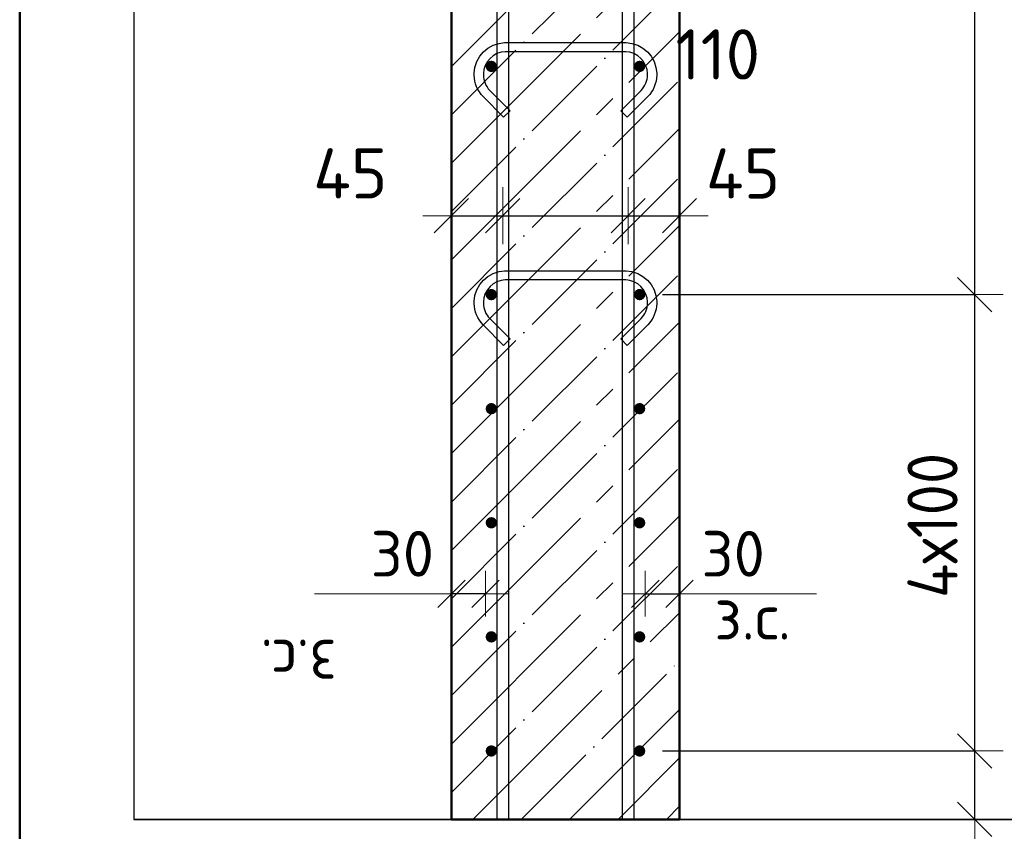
# Model space of a CAD drawing. Header units: millimetres. Extents: x -27380 to 48638, y 46540 to 72525.
# Tile 6 of 106: x -26501 to -25638, y 60340 to 61052. Entities that reach past the tile are written whole.
import ezdxf

# ---------------------------------------------------------------- set-up
doc = ezdxf.new("R2010")
doc.units = ezdxf.units.MM
doc.header["$PDMODE"] = 65
doc.linetypes.add('______11', pattern=[100, 80, -10, 0, -10])
doc.linetypes.add('______5', pattern=[220, 160, -20, 20, -20])
for name, color, linetype, lineweight in [('Standard', 7, 'Continuous', 25), ('Арм.стержн. вертикальными 1', 22, 'Continuous', 35), ('Арм.стержн.горизонт. 1', 180, 'Continuous', 35), ('Размерная линия_ общее', 7, 'Continuous', 13), ('Размерная линия_ общее_1', 7, 'Continuous', 13)]:
    doc.layers.add(name, color=color, linetype=linetype, lineweight=lineweight)
doc.layers.add('Арм.стержн.Стяжки', color=7, linetype='Continuous', lineweight=35, true_color=0x501e0f)
doc.styles.add('ISOCPEUR', font='ISOCPEUR')
doc.dimstyles.new('DIMSTYLE_13', dxfattribs={"dimtxt": 44, "dimasz": 50, "dimexe": 0, "dimexo": 0.001, "dimgap": 22, "dimtad": 2, "dimdec": 0, "dimrnd": 5, "dimzin": 12, "dimdsep": 46, "dimtxsty": 'ISOCPEUR', "dimblk1": 'ALL_ML_STRICH', "dimblk2": 'ALL_ML_STRICH', "dimsah": 1, "dimcen": 0, "dimse1": 1, "dimse2": 1, "dimclrd": 7, "dimclre": 256, "dimclrt": 7, "dimadec": 0, "dimazin": 0, "dimtfac": 1, "dimtdec": 0, "dimtix": 1, "dimtmove": 2, "dimatfit": 3, "dimfxl": 0, "dimtvp": 1.2, "dimtzin": 0, "dimlwd": 0, "dimlwe": -3, "dimarcsym": 0})
doc.dimstyles.new('DIMSTYLE_3', dxfattribs={"dimtxt": 44, "dimasz": 50, "dimexe": 0, "dimexo": 0, "dimgap": 22, "dimtad": 2, "dimdec": 0, "dimrnd": 5, "dimzin": 12, "dimdsep": 46, "dimtxsty": 'ISOCPEUR', "dimblk1": 'ALL_ML_STRICH', "dimblk2": 'ALL_ML_STRICH', "dimsah": 1, "dimcen": 0, "dimclrd": 7, "dimclre": 256, "dimclrt": 7, "dimadec": 0, "dimazin": 0, "dimtfac": 1, "dimtdec": 0, "dimtix": 1, "dimtmove": 2, "dimatfit": 3, "dimfxl": 0, "dimtvp": 1.2, "dimtzin": 0, "dimlwd": 0, "dimlwe": -3, "dimarcsym": 0})
doc.dimstyles.new('DIMSTYLE_7', dxfattribs={"dimtxt": 44, "dimasz": 50, "dimexe": 0, "dimexo": 0, "dimgap": 22, "dimtad": 2, "dimdec": 0, "dimrnd": 5, "dimzin": 12, "dimdsep": 46, "dimtxsty": 'ISOCPEUR', "dimblk1": 'ALL_ML_STRICH', "dimblk2": 'ALL_ML_STRICH', "dimsah": 1, "dimcen": 0, "dimclrd": 7, "dimclre": 256, "dimclrt": 7, "dimadec": 0, "dimazin": 0, "dimtfac": 1, "dimtdec": 0, "dimtix": 1, "dimtmove": 2, "dimatfit": 3, "dimfxl": 0, "dimtzin": 0, "dimlwd": 0, "dimlwe": -3, "dimarcsym": 0})
doc.dimstyles.new('DIMSTYLE_9', dxfattribs={"dimtxt": 40, "dimasz": 40, "dimexe": 0, "dimexo": 0.001, "dimgap": 20, "dimtad": 2, "dimdec": 0, "dimrnd": 5, "dimzin": 12, "dimdsep": 46, "dimtxsty": 'ISOCPEUR', "dimblk1": 'ALL_ML_STRICH', "dimblk2": 'ALL_ML_STRICH', "dimsah": 1, "dimcen": 0, "dimse1": 1, "dimse2": 1, "dimclrd": 7, "dimclre": 256, "dimclrt": 7, "dimadec": 0, "dimazin": 0, "dimtfac": 1, "dimtdec": 0, "dimtix": 1, "dimtmove": 2, "dimatfit": 3, "dimfxl": 0, "dimtvp": 1.2, "dimtzin": 0, "dimlwd": 0, "dimlwe": -3, "dimarcsym": 0})

# ---------------------------------------------------------------- blocks, each defined once
blk = doc.blocks.new('ALL_ML_STRICH')
at = {"color": 0, "linetype": 'ByBlock', "lineweight": -2}
for p, q in [((0, -0.5), (0, 0.5)), ((-0.3, -0.3), (0.3, 0.3)), ((-1, 0), (0.5, 0))]:
    blk.add_line(p, q, dxfattribs=at)
blk = doc.blocks.new('*D234')
at = {"layer": 'DEFPOINTS', "color": 7, "linetype": 'Continuous', "lineweight": 13, "transparency": 33554687}
for p in [(-25957.9, 60410.67), (-25977.02, 60350.67), (-25664.11, 60350.67)]:
    blk.add_point(p, dxfattribs=at)
at = {"layer": 'Размерная линия_ общее', "color": 253, "linetype": 'Continuous', "lineweight": -2, "true_color": 0xa0a0a0, "transparency": 33554687}
for p, q in [((-25937.9, 60410.67), (-25664.11, 60410.67)), ((-25957.02, 60350.67), (-25664.11, 60350.67))]:
    blk.add_line(p, q, dxfattribs=at)
at = {"layer": 'Размерная линия_ общее', "color": 7, "linetype": 'Continuous', "lineweight": -2, "transparency": 33554687}
blk.add_line((-25664.11, 60350.67), (-25664.11, 60410.67), dxfattribs=at)
at = {"layer": 'Размерная линия_ общее', "color": 7, "linetype": 'Continuous', "lineweight": 13, "transparency": 33554687, "xscale": 50, "yscale": 50, "zscale": 50}
for p, rotation in [((-25664.11, 60410.67), 90), ((-25664.11, 60350.67), 270)]:
    blk.add_blockref('ALL_ML_STRICH', p, dxfattribs=dict(at, rotation=rotation))
at = {"layer": 'Размерная линия_ общее', "color": 7, "linetype": 'Continuous', "lineweight": 13, "transparency": 33554687, "insert": (-25700.92, 60285.62), "char_height": 44, "width": 88, "attachment_point": 5, "rotation": 90, "style": 'ISOCPEUR'}
blk.add_mtext('\\A1;{60}', dxfattribs=at)
blk = doc.blocks.new('*D235')
at = {"layer": 'DEFPOINTS', "color": 7, "linetype": 'Continuous', "lineweight": 13, "transparency": 33554687}
for p in [(-25957.9, 60810.67), (-25957.9, 60410.67), (-25664.11, 60410.67)]:
    blk.add_point(p, dxfattribs=at)
at = {"layer": 'Размерная линия_ общее', "color": 253, "linetype": 'Continuous', "lineweight": -2, "true_color": 0xa0a0a0, "transparency": 33554687}
for p, q in [((-25937.9, 60810.67), (-25664.11, 60810.67)), ((-25937.9, 60410.67), (-25664.11, 60410.67))]:
    blk.add_line(p, q, dxfattribs=at)
at = {"layer": 'Размерная линия_ общее', "color": 7, "linetype": 'Continuous', "lineweight": -2, "transparency": 33554687}
blk.add_line((-25664.11, 60410.67), (-25664.11, 60810.67), dxfattribs=at)
at = {"layer": 'Размерная линия_ общее', "color": 7, "linetype": 'Continuous', "lineweight": 13, "transparency": 33554687, "xscale": 50, "yscale": 50, "zscale": 50}
for p, rotation in [((-25664.11, 60810.67), 90), ((-25664.11, 60410.67), 270)]:
    blk.add_blockref('ALL_ML_STRICH', p, dxfattribs=dict(at, rotation=rotation))
at = {"layer": 'Размерная линия_ общее', "color": 7, "linetype": 'Continuous', "lineweight": 13, "transparency": 33554687, "insert": (-25723.11, 60544.67), "char_height": 44, "width": 2.2, "attachment_point": 1, "rotation": 90, "line_spacing_factor": 0.60241, "style": 'ISOCPEUR'}
blk.add_mtext('\\W0.91;4х100', dxfattribs=at)
blk = doc.blocks.new('*D236')
at = {"layer": 'DEFPOINTS', "color": 7, "linetype": 'Continuous', "lineweight": 13, "transparency": 33554687}
for p in [(-25957.9, 63010.67), (-25957.9, 60810.67), (-25664.11, 60810.67)]:
    blk.add_point(p, dxfattribs=at)
at = {"layer": 'Размерная линия_ общее', "color": 253, "linetype": 'Continuous', "lineweight": -2, "true_color": 0xa0a0a0, "transparency": 33554687}
for p, q in [((-25937.9, 63010.67), (-25664.11, 63010.67)), ((-25937.9, 60810.67), (-25664.11, 60810.67))]:
    blk.add_line(p, q, dxfattribs=at)
at = {"layer": 'Размерная линия_ общее', "color": 7, "linetype": 'Continuous', "lineweight": -2, "transparency": 33554687}
blk.add_line((-25664.11, 60810.67), (-25664.11, 63010.67), dxfattribs=at)
at = {"layer": 'Размерная линия_ общее', "color": 7, "linetype": 'Continuous', "lineweight": 13, "transparency": 33554687, "xscale": 50, "yscale": 50, "zscale": 50}
for p, rotation in [((-25664.11, 63010.67), 90), ((-25664.11, 60810.67), 270)]:
    blk.add_blockref('ALL_ML_STRICH', p, dxfattribs=dict(at, rotation=rotation))
at = {"layer": 'Размерная линия_ общее', "color": 7, "linetype": 'Continuous', "lineweight": 13, "transparency": 33554687, "insert": (-25723.11, 61766.67), "char_height": 44, "width": 2.2, "attachment_point": 1, "rotation": 90, "line_spacing_factor": 0.60241, "style": 'ISOCPEUR'}
blk.add_mtext('\\W0.91;11х200=2200', dxfattribs=at)
blk = doc.blocks.new('*D239')
at = {"layer": 'DEFPOINTS', "color": 7, "linetype": 'Continuous', "lineweight": 13, "transparency": 33554687}
for p in [(-25922.9, 63470.67), (-25874.96, 60350.67), (-25495.67, 60350.67)]:
    blk.add_point(p, dxfattribs=at)
at = {"layer": 'Размерная линия_ общее', "color": 253, "linetype": 'Continuous', "lineweight": -2, "true_color": 0xa0a0a0, "transparency": 33554687}
for p, q in [((-25902.9, 63470.67), (-25495.67, 63470.67)), ((-25854.96, 60350.67), (-25495.67, 60350.67))]:
    blk.add_line(p, q, dxfattribs=at)
at = {"layer": 'Размерная линия_ общее', "color": 7, "linetype": 'Continuous', "lineweight": -2, "transparency": 33554687}
blk.add_line((-25495.67, 60350.67), (-25495.67, 63470.67), dxfattribs=at)
at = {"layer": 'Размерная линия_ общее', "color": 7, "linetype": 'Continuous', "lineweight": 13, "transparency": 33554687, "xscale": 50, "yscale": 50, "zscale": 50}
for p, rotation in [((-25495.67, 63470.67), 90), ((-25495.67, 60350.67), 270)]:
    blk.add_blockref('ALL_ML_STRICH', p, dxfattribs=dict(at, rotation=rotation))
at = {"layer": 'Размерная линия_ общее', "color": 7, "linetype": 'Continuous', "lineweight": 13, "transparency": 33554687, "insert": (-25532.67, 61917.27), "char_height": 44, "width": 176, "attachment_point": 5, "rotation": 90, "style": 'ISOCPEUR'}
blk.add_mtext('\\A1;{3120}', dxfattribs=at)
blk = doc.blocks.new('*D242')
at = {"layer": 'DEFPOINTS', "color": 7, "linetype": 'Continuous', "lineweight": 13, "transparency": 33554687}
for p in [(-25952.9, 60548.5), (-25952.9, 60539.78), (-25922.9, 60539.78)]:
    blk.add_point(p, dxfattribs=at)
at = {"layer": 'Размерная линия_ общее_1', "color": 7, "linetype": 'Continuous', "lineweight": -2, "transparency": 33554687}
blk.add_line((-25952.9, 60548.5), (-25922.9, 60548.5), dxfattribs=at)
at = {"layer": 'Размерная линия_ общее_1', "color": 7, "linetype": 'Continuous', "lineweight": 13, "transparency": 33554687, "xscale": 40, "yscale": 40, "zscale": 40, "rotation": 180}
blk.add_blockref('ALL_ML_STRICH', (-25952.9, 60548.5), dxfattribs=at)
at = {"layer": 'Размерная линия_ общее_1', "color": 7, "linetype": 'Continuous', "lineweight": 13, "transparency": 33554687, "xscale": 40, "yscale": 40, "zscale": 40}
blk.add_blockref('ALL_ML_STRICH', (-25922.9, 60548.5), dxfattribs=at)
at = {"layer": 'Размерная линия_ общее_1', "color": 7, "linetype": 'Continuous', "lineweight": 13, "transparency": 33554687, "insert": (-25875.9, 60583.5), "char_height": 40, "width": 80, "attachment_point": 5, "style": 'ISOCPEUR'}
blk.add_mtext('\\A1;{30}', dxfattribs=at)
at = {"layer": 'Размерная линия_ общее_1', "color": 7, "linetype": 'Continuous', "lineweight": 13, "transparency": 33554687, "insert": (-25892.37, 60548.31), "char_height": 40, "width": 2, "attachment_point": 1, "line_spacing_factor": 0.60241, "style": 'ISOCPEUR'}
blk.add_mtext('з.с.', dxfattribs=at)
blk = doc.blocks.new('*D243')
at = {"layer": 'DEFPOINTS', "color": 7, "linetype": 'Continuous', "lineweight": 13, "transparency": 33554687}
for p in [(-26077.9, 60882.14), (-26122.9, 60879.8), (-26122.9, 60870.4)]:
    blk.add_point(p, dxfattribs=at)
at = {"layer": 'Размерная линия_ общее', "color": 7, "linetype": 'Continuous', "lineweight": -2, "transparency": 33554687}
blk.add_line((-26122.9, 60879.8), (-26077.9, 60879.8), dxfattribs=at)
at = {"layer": 'Размерная линия_ общее', "color": 7, "linetype": 'Continuous', "lineweight": 13, "transparency": 33554687, "xscale": 50, "yscale": 50, "zscale": 50, "rotation": 180}
blk.add_blockref('ALL_ML_STRICH', (-26122.9, 60879.8), dxfattribs=at)
at = {"layer": 'Размерная линия_ общее', "color": 7, "linetype": 'Continuous', "lineweight": 13, "transparency": 33554687, "xscale": 50, "yscale": 50, "zscale": 50}
blk.add_blockref('ALL_ML_STRICH', (-26077.9, 60879.8), dxfattribs=at)
at = {"layer": 'Размерная линия_ общее', "color": 7, "linetype": 'Continuous', "lineweight": 13, "transparency": 33554687, "insert": (-26211.53, 60916.89), "char_height": 44, "width": 88, "attachment_point": 5, "style": 'ISOCPEUR'}
blk.add_mtext('\\A1;{45}', dxfattribs=at)
blk = doc.blocks.new('*D244')
at = {"layer": 'DEFPOINTS', "color": 7, "linetype": 'Continuous', "lineweight": 13, "transparency": 33554687}
for p in [(-26077.9, 60882.14), (-25967.9, 60886.08), (-26077.9, 60879.8)]:
    blk.add_point(p, dxfattribs=at)
at = {"layer": 'Размерная линия_ общее', "color": 7, "linetype": 'Continuous', "lineweight": -2, "transparency": 33554687}
blk.add_line((-26077.9, 60879.8), (-25967.9, 60879.8), dxfattribs=at)
at = {"layer": 'Размерная линия_ общее', "color": 7, "linetype": 'Continuous', "lineweight": 13, "transparency": 33554687, "xscale": 50, "yscale": 50, "zscale": 50, "rotation": 180}
blk.add_blockref('ALL_ML_STRICH', (-26077.9, 60879.8), dxfattribs=at)
at = {"layer": 'Размерная линия_ общее', "color": 7, "linetype": 'Continuous', "lineweight": 13, "transparency": 33554687, "xscale": 50, "yscale": 50, "zscale": 50}
blk.add_blockref('ALL_ML_STRICH', (-25967.9, 60879.8), dxfattribs=at)
at = {"layer": 'Размерная линия_ общее', "color": 7, "linetype": 'Continuous', "lineweight": 13, "transparency": 33554687, "insert": (-25889.37, 61021.17), "char_height": 44, "width": 132, "attachment_point": 5, "style": 'ISOCPEUR'}
blk.add_mtext('\\A1;{110}', dxfattribs=at)
blk = doc.blocks.new('*D245')
at = {"layer": 'DEFPOINTS', "color": 7, "linetype": 'Continuous', "lineweight": 13, "transparency": 33554687}
for p in [(-25967.9, 60886.08), (-25967.9, 60879.8), (-25922.9, 60878.95)]:
    blk.add_point(p, dxfattribs=at)
at = {"layer": 'Размерная линия_ общее', "color": 7, "linetype": 'Continuous', "lineweight": -2, "transparency": 33554687}
blk.add_line((-25967.9, 60879.8), (-25922.9, 60879.8), dxfattribs=at)
at = {"layer": 'Размерная линия_ общее', "color": 7, "linetype": 'Continuous', "lineweight": 13, "transparency": 33554687, "xscale": 50, "yscale": 50, "zscale": 50, "rotation": 180}
blk.add_blockref('ALL_ML_STRICH', (-25967.9, 60879.8), dxfattribs=at)
at = {"layer": 'Размерная линия_ общее', "color": 7, "linetype": 'Continuous', "lineweight": 13, "transparency": 33554687, "xscale": 50, "yscale": 50, "zscale": 50}
blk.add_blockref('ALL_ML_STRICH', (-25922.9, 60879.8), dxfattribs=at)
at = {"layer": 'Размерная линия_ общее', "color": 7, "linetype": 'Continuous', "lineweight": 13, "transparency": 33554687, "insert": (-25867.23, 60916.78), "char_height": 44, "width": 88, "attachment_point": 5, "style": 'ISOCPEUR'}
blk.add_mtext('\\A1;{45}', dxfattribs=at)
blk = doc.blocks.new('*D247')
at = {"layer": 'DEFPOINTS', "color": 7, "linetype": 'Continuous', "lineweight": 13, "transparency": 33554687}
for p in [(-26092.9, 60548.5), (-26122.9, 60539.78), (-26092.9, 60539.78)]:
    blk.add_point(p, dxfattribs=at)
at = {"layer": 'Размерная линия_ общее_1', "color": 7, "linetype": 'Continuous', "lineweight": -2, "transparency": 33554687}
blk.add_line((-26092.9, 60548.5), (-26122.9, 60548.5), dxfattribs=at)
at = {"layer": 'Размерная линия_ общее_1', "color": 7, "linetype": 'Continuous', "lineweight": 13, "transparency": 33554687, "xscale": 40, "yscale": 40, "zscale": 40}
for p, rotation in [((-26122.9, 60548.5), 180), ((-26092.9, 60548.5), 360)]:
    blk.add_blockref('ALL_ML_STRICH', p, dxfattribs=dict(at, rotation=rotation))
at = {"layer": 'Размерная линия_ общее_1', "color": 7, "linetype": 'Continuous', "lineweight": 13, "transparency": 33554687, "insert": (-26165.9, 60583.5), "char_height": 40, "width": 80, "attachment_point": 5, "style": 'ISOCPEUR'}
blk.add_mtext('\\A1;{30}', dxfattribs=at)
at = {"layer": 'Размерная линия_ общее_1', "color": 7, "linetype": 'Continuous', "lineweight": 13, "transparency": 33554687, "insert": (-26223.42, 60468.31), "char_height": 40, "width": 2, "attachment_point": 1, "rotation": 180, "line_spacing_factor": 0.60241, "style": 'ISOCPEUR'}
blk.add_mtext('з.с.', dxfattribs=at)

msp = doc.modelspace()

# ---------------------------------------------------------------- hatches: boundary and pattern name
at = {"layer": 'Арм.стержн.горизонт. 1', "linetype": 'Continuous', "lineweight": 50, "transparency": 33554687}
for points in [[(-26082.9, 61010.67), (-26083.28, 61012.58), (-26084.36, 61014.21), (-26085.98, 61015.29), (-26087.9, 61015.67), (-26089.81, 61015.29), (-26091.43, 61014.21), (-26092.52, 61012.58), (-26092.9, 61010.67), (-26092.52, 61008.76), (-26091.43, 61007.14), (-26089.81, 61006.05), (-26087.9, 61005.67), (-26085.98, 61006.05), (-26084.36, 61007.14), (-26083.28, 61008.76)], [(-25952.9, 61010.67), (-25953.28, 61012.58), (-25954.36, 61014.21), (-25955.98, 61015.29), (-25957.9, 61015.67), (-25959.81, 61015.29), (-25961.43, 61014.21), (-25962.52, 61012.58), (-25962.9, 61010.67), (-25962.52, 61008.76), (-25961.43, 61007.14), (-25959.81, 61006.05), (-25957.9, 61005.67), (-25955.98, 61006.05), (-25954.36, 61007.14), (-25953.28, 61008.76)], [(-26082.9, 60810.67), (-26083.28, 60812.58), (-26084.36, 60814.21), (-26085.98, 60815.29), (-26087.9, 60815.67), (-26089.81, 60815.29), (-26091.43, 60814.21), (-26092.52, 60812.58), (-26092.9, 60810.67), (-26092.52, 60808.76), (-26091.43, 60807.14), (-26089.81, 60806.05), (-26087.9, 60805.67), (-26085.98, 60806.05), (-26084.36, 60807.14), (-26083.28, 60808.76)], [(-25952.9, 60810.67), (-25953.28, 60812.58), (-25954.36, 60814.21), (-25955.98, 60815.29), (-25957.9, 60815.67), (-25959.81, 60815.29), (-25961.43, 60814.21), (-25962.52, 60812.58), (-25962.9, 60810.67), (-25962.52, 60808.76), (-25961.43, 60807.14), (-25959.81, 60806.05), (-25957.9, 60805.67), (-25955.98, 60806.05), (-25954.36, 60807.14), (-25953.28, 60808.76)], [(-26082.9, 60710.67), (-26083.28, 60712.58), (-26084.36, 60714.21), (-26085.98, 60715.29), (-26087.9, 60715.67), (-26089.81, 60715.29), (-26091.43, 60714.21), (-26092.52, 60712.58), (-26092.9, 60710.67), (-26092.52, 60708.76), (-26091.43, 60707.14), (-26089.81, 60706.05), (-26087.9, 60705.67), (-26085.98, 60706.05), (-26084.36, 60707.14), (-26083.28, 60708.76)], [(-25952.9, 60710.67), (-25953.28, 60712.58), (-25954.36, 60714.21), (-25955.98, 60715.29), (-25957.9, 60715.67), (-25959.81, 60715.29), (-25961.43, 60714.21), (-25962.52, 60712.58), (-25962.9, 60710.67), (-25962.52, 60708.76), (-25961.43, 60707.14), (-25959.81, 60706.05), (-25957.9, 60705.67), (-25955.98, 60706.05), (-25954.36, 60707.14), (-25953.28, 60708.76)], [(-26082.9, 60610.67), (-26083.28, 60612.58), (-26084.36, 60614.21), (-26085.98, 60615.29), (-26087.9, 60615.67), (-26089.81, 60615.29), (-26091.43, 60614.21), (-26092.52, 60612.58), (-26092.9, 60610.67), (-26092.52, 60608.76), (-26091.43, 60607.14), (-26089.81, 60606.05), (-26087.9, 60605.67), (-26085.98, 60606.05), (-26084.36, 60607.14), (-26083.28, 60608.76)], [(-25952.9, 60610.67), (-25953.28, 60612.58), (-25954.36, 60614.21), (-25955.98, 60615.29), (-25957.9, 60615.67), (-25959.81, 60615.29), (-25961.43, 60614.21), (-25962.52, 60612.58), (-25962.9, 60610.67), (-25962.52, 60608.76), (-25961.43, 60607.14), (-25959.81, 60606.05), (-25957.9, 60605.67), (-25955.98, 60606.05), (-25954.36, 60607.14), (-25953.28, 60608.76)], [(-26082.9, 60510.67), (-26083.28, 60512.58), (-26084.36, 60514.21), (-26085.98, 60515.29), (-26087.9, 60515.67), (-26089.81, 60515.29), (-26091.43, 60514.21), (-26092.52, 60512.58), (-26092.9, 60510.67), (-26092.52, 60508.76), (-26091.43, 60507.14), (-26089.81, 60506.05), (-26087.9, 60505.67), (-26085.98, 60506.05), (-26084.36, 60507.14), (-26083.28, 60508.76)], [(-25952.9, 60510.67), (-25953.28, 60512.58), (-25954.36, 60514.21), (-25955.98, 60515.29), (-25957.9, 60515.67), (-25959.81, 60515.29), (-25961.43, 60514.21), (-25962.52, 60512.58), (-25962.9, 60510.67), (-25962.52, 60508.76), (-25961.43, 60507.14), (-25959.81, 60506.05), (-25957.9, 60505.67), (-25955.98, 60506.05), (-25954.36, 60507.14), (-25953.28, 60508.76)], [(-26082.9, 60410.67), (-26083.28, 60412.58), (-26084.36, 60414.21), (-26085.98, 60415.29), (-26087.9, 60415.67), (-26089.81, 60415.29), (-26091.43, 60414.21), (-26092.52, 60412.58), (-26092.9, 60410.67), (-26092.52, 60408.76), (-26091.43, 60407.14), (-26089.81, 60406.05), (-26087.9, 60405.67), (-26085.98, 60406.05), (-26084.36, 60407.14), (-26083.28, 60408.76)], [(-25952.9, 60410.67), (-25953.28, 60412.58), (-25954.36, 60414.21), (-25955.98, 60415.29), (-25957.9, 60415.67), (-25959.81, 60415.29), (-25961.43, 60414.21), (-25962.52, 60412.58), (-25962.9, 60410.67), (-25962.52, 60408.76), (-25961.43, 60407.14), (-25959.81, 60406.05), (-25957.9, 60405.67), (-25955.98, 60406.05), (-25954.36, 60407.14), (-25953.28, 60408.76)]]:
    msp.add_hatch(color=4, dxfattribs=at).paths.add_polyline_path(points)

# ---------------------------------------------------------------- linework, layer by layer
at = {"layer": 'Standard', "color": 52, "linetype": 'Continuous', "lineweight": -3, "transparency": 33554687}
for p, q in [((-26401.37, 63724.41), (-26401.37, 60350.67)), ((-26401.37, 63724.41), (-26401.37, 60350.67)), ((-26401.37, 60350.67), (-25624.03, 60350.67)), ((-25624.03, 60350.67), (-26401.37, 60350.67))]:
    msp.add_line(p, q, dxfattribs=at)
at = {"layer": 'Standard', "color": 7, "linetype": 'Continuous', "lineweight": 13, "transparency": 33554687}
for p, q in [((-26122.9, 60548.5), (-26242.9, 60548.5)), ((-25922.9, 60548.5), (-25802.9, 60548.5))]:
    msp.add_line(p, q, dxfattribs=at)
at = {"layer": 'Standard', "color": 7, "linetype": 'Continuous', "lineweight": 50, "transparency": 33554687}
msp.add_lwpolyline([(-26501.37, 60250.67), (-25524.03, 60250.67), (-25524.03, 63824.41), (-26501.37, 63824.41), (-26501.37, 60250.67)], dxfattribs=at)
at = {"layer": 'Арм.стержн. вертикальными 1', "color": 4, "linetype": 'Continuous', "lineweight": 25, "transparency": 33554687}
for points in [[(-26082.9, 60350.67), (-26082.9, 63561.63), (-26083.53, 63566.15), (-26085.03, 63570.73), (-26087.38, 63574.92), (-26090.23, 63578.33), (-26093.64, 63581.18), (-26097.84, 63583.53), (-26102.42, 63585.04), (-26106.94, 63585.67), (-26387.9, 63585.67), (-26387.9, 63595.67), (-26106.24, 63595.67), (-26100.14, 63594.82), (-26093.79, 63592.73), (-26087.95, 63589.46), (-26083.13, 63585.43), (-26079.11, 63580.62), (-26075.84, 63574.78), (-26073.75, 63568.42), (-26072.9, 63562.32), (-26072.9, 60350.67), (-26082.9, 60350.67)], [(-26082.9, 60350.67), (-26082.9, 63561.63), (-26083.53, 63566.15), (-26085.03, 63570.73), (-26087.38, 63574.92), (-26090.23, 63578.33), (-26093.64, 63581.18), (-26097.84, 63583.53), (-26102.42, 63585.04), (-26106.94, 63585.67), (-26387.9, 63585.67), (-26387.9, 63595.67), (-26106.24, 63595.67), (-26100.14, 63594.82), (-26093.79, 63592.73), (-26087.95, 63589.46), (-26083.13, 63585.43), (-26079.11, 63580.62), (-26075.84, 63574.78), (-26073.75, 63568.42), (-26072.9, 63562.32), (-26072.9, 60350.67), (-26082.9, 60350.67)], [(-26082.9, 60350.67), (-26082.9, 63561.63), (-26083.53, 63566.15), (-26085.03, 63570.73), (-26087.38, 63574.92), (-26090.23, 63578.33), (-26093.64, 63581.18), (-26097.84, 63583.53), (-26102.42, 63585.04), (-26106.94, 63585.67), (-26387.9, 63585.67), (-26387.9, 63595.67), (-26106.24, 63595.67), (-26100.14, 63594.82), (-26093.79, 63592.73), (-26087.95, 63589.46), (-26083.13, 63585.43), (-26079.11, 63580.62), (-26075.84, 63574.78), (-26073.75, 63568.42), (-26072.9, 63562.32), (-26072.9, 60350.67), (-26082.9, 60350.67)], [(-25972.9, 60350.67), (-25972.9, 63562.32), (-25972.05, 63568.42), (-25969.95, 63574.78), (-25966.68, 63580.62), (-25962.66, 63585.43), (-25957.85, 63589.46), (-25952, 63592.73), (-25945.65, 63594.82), (-25939.55, 63595.67), (-25657.9, 63595.67), (-25657.9, 63585.67), (-25938.86, 63585.67), (-25943.38, 63585.04), (-25947.96, 63583.53), (-25952.15, 63581.18), (-25955.56, 63578.33), (-25958.41, 63574.92), (-25960.76, 63570.73), (-25962.27, 63566.15), (-25962.9, 63561.63), (-25962.9, 60350.67), (-25972.9, 60350.67)], [(-25972.9, 60350.67), (-25972.9, 63562.32), (-25972.05, 63568.42), (-25969.95, 63574.78), (-25966.68, 63580.62), (-25962.66, 63585.43), (-25957.85, 63589.46), (-25952, 63592.73), (-25945.65, 63594.82), (-25939.55, 63595.67), (-25657.9, 63595.67), (-25657.9, 63585.67), (-25938.86, 63585.67), (-25943.38, 63585.04), (-25947.96, 63583.53), (-25952.15, 63581.18), (-25955.56, 63578.33), (-25958.41, 63574.92), (-25960.76, 63570.73), (-25962.27, 63566.15), (-25962.9, 63561.63), (-25962.9, 60350.67), (-25972.9, 60350.67)], [(-25972.9, 60350.67), (-25972.9, 63562.32), (-25972.05, 63568.42), (-25969.95, 63574.78), (-25966.68, 63580.62), (-25962.66, 63585.43), (-25957.85, 63589.46), (-25952, 63592.73), (-25945.65, 63594.82), (-25939.55, 63595.67), (-25657.9, 63595.67), (-25657.9, 63585.67), (-25938.86, 63585.67), (-25943.38, 63585.04), (-25947.96, 63583.53), (-25952.15, 63581.18), (-25955.56, 63578.33), (-25958.41, 63574.92), (-25960.76, 63570.73), (-25962.27, 63566.15), (-25962.9, 63561.63), (-25962.9, 60350.67), (-25972.9, 60350.67)]]:
    msp.add_lwpolyline(points, dxfattribs=at)
at = {"layer": 'Арм.стержн.горизонт. 1', "color": 52, "linetype": 'Continuous', "lineweight": 50, "transparency": 33554687}
for p, q in [((-26122.9, 60350.67), (-26122.9, 60350.67)), ((-25922.9, 60350.67), (-25922.9, 60350.67))]:
    msp.add_line(p, q, dxfattribs=at)
at = {"layer": 'Арм.стержн.Стяжки', "color": 40, "linetype": 'Continuous', "lineweight": 25, "transparency": 33554687}
for points in [[(-26077.11, 60966.15), (-26095.17, 60984.21), (-26096.82, 60986.12), (-26098.35, 60988.23), (-26099.68, 60990.49), (-26100.77, 60992.82), (-26101.65, 60995.24), (-26102.3, 60997.77), (-26102.72, 61000.35), (-26102.9, 61002.87), (-26102.9, 61004.86), (-26102.22, 61009.74), (-26100.54, 61014.82), (-26097.92, 61019.5), (-26094.71, 61023.35), (-26090.86, 61026.56), (-26086.18, 61029.18), (-26081.1, 61030.86), (-26076.22, 61031.54), (-25969.57, 61031.54), (-25964.69, 61030.86), (-25959.61, 61029.18), (-25954.94, 61026.56), (-25951.09, 61023.35), (-25947.87, 61019.5), (-25945.25, 61014.82), (-25943.58, 61009.74), (-25942.9, 61004.86), (-25942.9, 61002.87), (-25943.08, 61000.35), (-25943.49, 60997.77), (-25944.15, 60995.24), (-25945.03, 60992.82), (-25946.12, 60990.49), (-25947.44, 60988.23), (-25948.97, 60986.12), (-25950.63, 60984.21), (-25968.69, 60966.15), (-25974.35, 60971.81), (-25956.48, 60989.67), (-25955.25, 60991.09), (-25954.15, 60992.61), (-25953.2, 60994.22), (-25952.42, 60995.89), (-25951.8, 60997.61), (-25951.33, 60999.42), (-25951.03, 61001.27), (-25950.9, 61003.15), (-25950.9, 61004.31), (-25951.4, 61007.92), (-25952.61, 61011.58), (-25954.49, 61014.94), (-25956.77, 61017.67), (-25959.5, 61019.95), (-25962.85, 61021.83), (-25966.51, 61023.03), (-25970.13, 61023.54), (-26075.67, 61023.54), (-26079.28, 61023.03), (-26082.94, 61021.83), (-26086.3, 61019.95), (-26089.03, 61017.67), (-26091.31, 61014.94), (-26093.19, 61011.58), (-26094.39, 61007.92), (-26094.9, 61004.31), (-26094.9, 61003.15), (-26094.77, 61001.27), (-26094.47, 60999.42), (-26094, 60997.61), (-26093.37, 60995.89), (-26092.59, 60994.22), (-26091.64, 60992.61), (-26090.55, 60991.09), (-26089.31, 60989.67), (-26071.45, 60971.81), (-26077.11, 60966.15)], [(-26077.11, 60966.15), (-26095.17, 60984.21), (-26096.82, 60986.12), (-26098.35, 60988.23), (-26099.68, 60990.49), (-26100.77, 60992.82), (-26101.65, 60995.24), (-26102.3, 60997.77), (-26102.72, 61000.35), (-26102.9, 61002.87), (-26102.9, 61004.86), (-26102.22, 61009.74), (-26100.54, 61014.82), (-26097.92, 61019.5), (-26094.71, 61023.35), (-26090.86, 61026.56), (-26086.18, 61029.18), (-26081.1, 61030.86), (-26076.22, 61031.54), (-25969.57, 61031.54), (-25964.69, 61030.86), (-25959.61, 61029.18), (-25954.94, 61026.56), (-25951.09, 61023.35), (-25947.87, 61019.5), (-25945.25, 61014.82), (-25943.58, 61009.74), (-25942.9, 61004.86), (-25942.9, 61002.87), (-25943.08, 61000.35), (-25943.49, 60997.77), (-25944.15, 60995.24), (-25945.03, 60992.82), (-25946.12, 60990.49), (-25947.44, 60988.23), (-25948.97, 60986.12), (-25950.63, 60984.21), (-25968.69, 60966.15), (-25974.35, 60971.81), (-25956.48, 60989.67), (-25955.25, 60991.09), (-25954.15, 60992.61), (-25953.2, 60994.22), (-25952.42, 60995.89), (-25951.8, 60997.61), (-25951.33, 60999.42), (-25951.03, 61001.27), (-25950.9, 61003.15), (-25950.9, 61004.31), (-25951.4, 61007.92), (-25952.61, 61011.58), (-25954.49, 61014.94), (-25956.77, 61017.67), (-25959.5, 61019.95), (-25962.85, 61021.83), (-25966.51, 61023.03), (-25970.13, 61023.54), (-26075.67, 61023.54), (-26079.28, 61023.03), (-26082.94, 61021.83), (-26086.3, 61019.95), (-26089.03, 61017.67), (-26091.31, 61014.94), (-26093.19, 61011.58), (-26094.39, 61007.92), (-26094.9, 61004.31), (-26094.9, 61003.15), (-26094.77, 61001.27), (-26094.47, 60999.42), (-26094, 60997.61), (-26093.37, 60995.89), (-26092.59, 60994.22), (-26091.64, 60992.61), (-26090.55, 60991.09), (-26089.31, 60989.67), (-26071.45, 60971.81), (-26077.11, 60966.15)], [(-26077.11, 60766.15), (-26095.17, 60784.21), (-26096.82, 60786.12), (-26098.35, 60788.23), (-26099.68, 60790.49), (-26100.77, 60792.82), (-26101.65, 60795.24), (-26102.3, 60797.77), (-26102.72, 60800.35), (-26102.9, 60802.87), (-26102.9, 60804.86), (-26102.22, 60809.74), (-26100.54, 60814.82), (-26097.92, 60819.5), (-26094.71, 60823.35), (-26090.86, 60826.56), (-26086.18, 60829.18), (-26081.1, 60830.86), (-26076.22, 60831.54), (-25969.57, 60831.54), (-25964.69, 60830.86), (-25959.61, 60829.18), (-25954.94, 60826.56), (-25951.09, 60823.35), (-25947.87, 60819.5), (-25945.25, 60814.82), (-25943.58, 60809.74), (-25942.9, 60804.86), (-25942.9, 60802.87), (-25943.08, 60800.35), (-25943.49, 60797.77), (-25944.15, 60795.24), (-25945.03, 60792.82), (-25946.12, 60790.49), (-25947.44, 60788.23), (-25948.97, 60786.12), (-25950.63, 60784.21), (-25968.69, 60766.15), (-25974.35, 60771.81), (-25956.48, 60789.67), (-25955.25, 60791.09), (-25954.15, 60792.61), (-25953.2, 60794.22), (-25952.42, 60795.89), (-25951.8, 60797.61), (-25951.33, 60799.42), (-25951.03, 60801.27), (-25950.9, 60803.15), (-25950.9, 60804.31), (-25951.4, 60807.92), (-25952.61, 60811.58), (-25954.49, 60814.94), (-25956.77, 60817.67), (-25959.5, 60819.95), (-25962.85, 60821.83), (-25966.51, 60823.03), (-25970.13, 60823.54), (-26075.67, 60823.54), (-26079.28, 60823.03), (-26082.94, 60821.83), (-26086.3, 60819.95), (-26089.03, 60817.67), (-26091.31, 60814.94), (-26093.19, 60811.58), (-26094.39, 60807.92), (-26094.9, 60804.31), (-26094.9, 60803.15), (-26094.77, 60801.27), (-26094.47, 60799.42), (-26094, 60797.61), (-26093.37, 60795.89), (-26092.59, 60794.22), (-26091.64, 60792.61), (-26090.55, 60791.09), (-26089.31, 60789.67), (-26071.45, 60771.81), (-26077.11, 60766.15)]]:
    msp.add_lwpolyline(points, dxfattribs=at)
at = {"layer": 'Размерная линия_ общее', "color": 7, "linetype": 'Continuous', "lineweight": 50, "transparency": 33554687}
for p, q in [((-26122.9, 63470.67), (-26122.9, 60350.67)), ((-25922.9, 60350.67), (-25922.9, 63470.67)), ((-26122.9, 60350.67), (-25922.9, 60350.67))]:
    msp.add_line(p, q, dxfattribs=at)
at = {"layer": 'Размерная линия_ общее', "color": 7, "linetype": '______5', "lineweight": -3, "transparency": 33554687}
for p, q in [((-26122.9, 61010.7), (-25922.9, 61210.7)), ((-26122.9, 60925.85), (-25922.9, 61125.85)), ((-26122.9, 60840.99), (-25922.9, 61040.99)), ((-26122.9, 60756.14), (-25922.9, 60956.14)), ((-26122.9, 60671.29), (-25922.9, 60871.29)), ((-26122.9, 60586.44), (-25922.9, 60786.44)), ((-26122.9, 60501.58), (-25922.9, 60701.58)), ((-26122.9, 60416.73), (-25922.9, 60616.73)), ((-26104.1, 60350.67), (-25922.9, 60531.88)), ((-26019.25, 60350.67), (-25922.9, 60447.02)), ((-25934.4, 60350.67), (-25922.9, 60362.17))]:
    msp.add_line(p, q, dxfattribs=at)
at = {"layer": 'Размерная линия_ общее', "color": 7, "linetype": '______11', "lineweight": -3, "transparency": 33554687}
for p, q in [((-26122.9, 60968.27), (-25922.9, 61168.27)), ((-26122.9, 60883.42), (-25922.9, 61083.42)), ((-26122.9, 60798.57), (-25922.9, 60998.57)), ((-26122.9, 60713.71), (-25922.9, 60913.71)), ((-26122.9, 60628.86), (-25922.9, 60828.86)), ((-26122.9, 60544.01), (-25922.9, 60744.01)), ((-26122.9, 60459.16), (-25922.9, 60659.16)), ((-26122.9, 60374.3), (-25922.9, 60574.3)), ((-26061.68, 60350.67), (-25922.9, 60489.45)), ((-25976.82, 60350.67), (-25922.9, 60404.6))]:
    msp.add_line(p, q, dxfattribs=at)

# ---------------------------------------------------------------- dimensions: what is measured, and where the dimension line sits
at = {"layer": 'Размерная линия_ общее', "color": 7, "linetype": 'Continuous', "lineweight": 13, "transparency": 33554687}
for base, p1, p2, dimstyle, picture, middle in [((-25495.67, 63470.67), (-25854.96, 60350.67), (-25902.9, 63470.67), 'DIMSTYLE_7', '*D239', (-25532.67, 61917.27)), ((-25664.11, 60410.67), (-25957.02, 60350.67), (-25937.9, 60410.67), 'DIMSTYLE_3', '*D234', (-25700.92, 60285.62))]:
    dim = msp.add_linear_dim(base=base, p1=p1, p2=p2, angle=90, dimstyle=dimstyle, override={"dimpost": '<>', "dimclrd": 7, "dimclre": 253, "dimclrt": 7, "dimlwd": 0, "dimlwe": 65533}, dxfattribs=at)
    dim.commit()
    dim.dimension.update_dxf_attribs({"geometry": picture, "text_midpoint": middle, "dimtype": 160})
for base, p1, p2, text, picture, middle in [((-25664.11, 63010.67), (-25937.9, 60810.67), (-25937.9, 63010.67), '\\W0.91;11х200=2200', '*D236', (-25686.11, 61910.67)), ((-25664.11, 60810.67), (-25937.9, 60410.67), (-25937.9, 60810.67), '\\W0.91;4х100', '*D235', (-25686.11, 60610.67))]:
    dim = msp.add_linear_dim(base=base, p1=p1, p2=p2, angle=90, text=text, dimstyle='DIMSTYLE_7', override={"dimpost": '<>', "dimclrd": 7, "dimclre": 253, "dimclrt": 7, "dimlwd": 0, "dimlwe": 65533}, dxfattribs=at)
    dim.commit()
    dim.dimension.update_dxf_attribs({"geometry": picture, "text_midpoint": middle, "dimtype": 160})
for base, p1, p2, picture, middle in [((-25967.9, 60879.8), (-26077.9, 60882.14), (-25967.9, 60886.08), '*D244', (-25889.37, 61021.17)), ((-26077.9, 60879.8), (-26122.9, 60870.4), (-26077.9, 60882.14), '*D243', (-26211.53, 60916.89)), ((-25922.9, 60879.8), (-25967.9, 60886.08), (-25922.9, 60878.95), '*D245', (-25867.23, 60916.78))]:
    dim = msp.add_linear_dim(base=base, p1=p1, p2=p2, dimstyle='DIMSTYLE_13', override={"dimpost": '<>', "dimclrd": 7, "dimclre": 253, "dimclrt": 7, "dimlwd": 0, "dimlwe": 65533}, dxfattribs=at)
    dim.commit()
    dim.dimension.update_dxf_attribs({"geometry": picture, "text_midpoint": middle, "dimtype": 160})
at = {"layer": 'Размерная линия_ общее_1', "color": 7, "linetype": 'Continuous', "lineweight": 13, "transparency": 33554687}
dim = msp.add_linear_dim(base=(-26122.9, 60548.5), p1=(-26092.9, 60539.78), p2=(-26122.9, 60539.78), angle=180, text='<>\\Xз.с.', dimstyle='DIMSTYLE_9', override={"dimpost": '<>', "dimclrd": 7, "dimclre": 253, "dimclrt": 7, "dimlwd": 0, "dimlwe": 65533}, dxfattribs=at)
dim.commit()
dim.dimension.update_dxf_attribs({"geometry": '*D247', "text_midpoint": (-26165.9, 60583.5), "dimtype": 160})
dim = msp.add_linear_dim(base=(-25922.9, 60548.5), p1=(-25952.9, 60539.78), p2=(-25922.9, 60539.78), text='<>\\Xз.с.', dimstyle='DIMSTYLE_9', override={"dimpost": '<>', "dimclrd": 7, "dimclre": 253, "dimclrt": 7, "dimlwd": 0, "dimlwe": 65533}, dxfattribs=at)
dim.commit()
dim.dimension.update_dxf_attribs({"geometry": '*D242', "text_midpoint": (-25875.9, 60583.5), "dimtype": 160})

doc.saveas('drawing.dxf')
